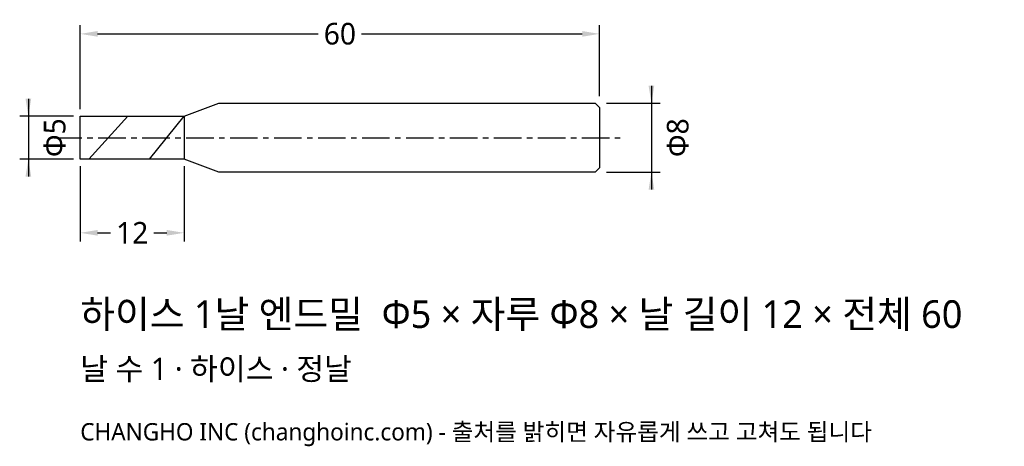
# Model space of a CAD drawing. Header units: millimetres. Extents: x -7 to 107, y -36 to 14.
import ezdxf

# ---------------------------------------------------------------- set-up
doc = ezdxf.new("R2010")
doc.units = ezdxf.units.MM
doc.linetypes.add('CENTER', pattern=[5.08, 3.175, -0.635, 0.635, -0.635])
for name, color, linetype in [('문자', 7, 'CONTINUOUS'), ('외형선', 7, 'CONTINUOUS'), ('중심선', 1, 'CENTER'), ('참고선', 8, 'CONTINUOUS'), ('치수', 4, 'CONTINUOUS')]:
    doc.layers.add(name, color=color, linetype=linetype)
doc.styles.add('CH_KOR', font='malgun.ttf')
doc.dimstyles.new('CH_DIM', dxfattribs={"dimtxt": 2.5, "dimasz": 2, "dimexe": 1, "dimexo": 0.8, "dimgap": 0.8, "dimtad": 1, "dimdec": 1, "dimdsep": 46, "dimtxsty": 'CH_KOR', "dimcen": 2.5, "dimclrd": 4, "dimclre": 4, "dimclrt": 4, "dimazin": 3, "dimtfac": 1, "dimtmove": 0, "dimatfit": 3})

# ---------------------------------------------------------------- blocks, each defined once
blk = doc.blocks.new('_CLOSEDFILLED')
at = {"color": 0, "linetype": 'BYBLOCK'}
blk.add_solid([(-1, 0.164), (0, 0), (-1, -0.164)], dxfattribs=at)
blk = doc.blocks.new('*D1')
at = {"color": 4}
for p, q in [((-6, 4.5), (-6, -4.5)), ((-0.8, 2.5), (-7, 2.5)), ((-0.8, -2.5), (-7, -2.5))]:
    blk.add_line(p, q, dxfattribs=at)
at = {"layer": 'Defpoints'}
for p in [(-6, 2.5), (0, 2.5), (0, -2.5)]:
    blk.add_point(p, dxfattribs=at)
at = {"layer": '치수', "color": 4, "xscale": 2, "yscale": 2}
for p, rotation in [((-6, 2.5), 270), ((-6, -2.5), 90)]:
    blk.add_blockref('_CLOSEDFILLED', p, dxfattribs=dict(at, rotation=rotation))
at = {"layer": '치수', "color": 4, "insert": (-2.95, 0), "char_height": 2.5, "attachment_point": 5, "rotation": 90, "style": 'CH_KOR'}
blk.add_mtext('Φ5', dxfattribs=at)
blk = doc.blocks.new('*D2')
at = {"color": 4}
for p, q in [((66, 6), (66, -6)), ((60.8, 4), (67, 4)), ((60.8, -4), (67, -4))]:
    blk.add_line(p, q, dxfattribs=at)
at = {"layer": 'Defpoints'}
for p in [(60, 4), (66, 4), (60, -4)]:
    blk.add_point(p, dxfattribs=at)
at = {"layer": '치수', "color": 4, "xscale": 2, "yscale": 2}
for p, rotation in [((66, 4), 270), ((66, -4), 90)]:
    blk.add_blockref('_CLOSEDFILLED', p, dxfattribs=dict(at, rotation=rotation))
at = {"layer": '치수', "color": 4, "insert": (69.05, 0), "char_height": 2.5, "attachment_point": 5, "rotation": 90, "style": 'CH_KOR'}
blk.add_mtext('Φ8', dxfattribs=at)
blk = doc.blocks.new('*D3')
at = {"color": 4}
for p, q in [((0, -3.3), (0, -12)), ((12, -3.3), (12, -12)), ((2, -11), (3.5, -11)), ((8.5, -11), (10, -11))]:
    blk.add_line(p, q, dxfattribs=at)
at = {"layer": 'Defpoints'}
for p in [(0, -2.5), (12, -2.5), (0, -11)]:
    blk.add_point(p, dxfattribs=at)
at = {"layer": '치수', "color": 4, "xscale": 2, "yscale": 2, "rotation": 180}
blk.add_blockref('_CLOSEDFILLED', (0, -11), dxfattribs=at)
at = {"layer": '치수', "color": 4, "xscale": 2, "yscale": 2}
blk.add_blockref('_CLOSEDFILLED', (12, -11), dxfattribs=at)
at = {"layer": '치수', "color": 4, "insert": (6, -11), "char_height": 2.5, "attachment_point": 5, "style": 'CH_KOR'}
blk.add_mtext('12', dxfattribs=at)
blk = doc.blocks.new('*D4')
at = {"color": 4}
for p, q in [((0, 3.3), (0, 13)), ((60, 4.8), (60, 13)), ((2, 12), (27.5, 12)), ((32.5, 12), (58, 12))]:
    blk.add_line(p, q, dxfattribs=at)
at = {"layer": 'Defpoints'}
for p in [(0, 12), (60, 4), (0, 2.5)]:
    blk.add_point(p, dxfattribs=at)
at = {"layer": '치수', "color": 4, "xscale": 2, "yscale": 2, "rotation": 180}
blk.add_blockref('_CLOSEDFILLED', (0, 12), dxfattribs=at)
at = {"layer": '치수', "color": 4, "xscale": 2, "yscale": 2}
blk.add_blockref('_CLOSEDFILLED', (60, 12), dxfattribs=at)
at = {"layer": '치수', "color": 4, "insert": (30, 12), "char_height": 2.5, "attachment_point": 5, "style": 'CH_KOR'}
blk.add_mtext('60', dxfattribs=at)

msp = doc.modelspace()

# ---------------------------------------------------------------- linework, layer by layer
at = {"layer": '외형선'}
msp.add_lwpolyline([(0, 2.5), (12, 2.5), (16, 4), (59.5, 4), (60, 3.5), (60, -3.5), (59.5, -4), (16, -4), (12, -2.5), (0, -2.5)], close=True, dxfattribs=at)
at = {"layer": '중심선'}
msp.add_line((-3, 0), (63, 0), dxfattribs=at)
at = {"layer": '참고선'}
for p, q in [((1, -2.5), (5.5, 2.5)), ((8, -2.5), (12, 2.5)), ((12, 2.5), (12, -2.5))]:
    msp.add_line(p, q, dxfattribs=at)

# ---------------------------------------------------------------- texts
at = {"layer": '문자', "style": 'CH_KOR'}
for s, height, p in [('하이스 1날 엔드밀  Φ5 × 자루 Φ8 × 날 길이 12 × 전체 60', 3.2, (0, -22)), ('날 수 1 · 하이스 · 정날', 2.56, (0, -28)), ('CHANGHO INC (changhoinc.com) - 출처를 밝히면 자유롭게 쓰고 고쳐도 됩니다', 2, (0, -35))]:
    msp.add_text(s, height=height, dxfattribs=at).set_placement(p)

# ---------------------------------------------------------------- dimensions: what is measured, and where the dimension line sits
at = {"layer": '치수'}
for base, p1, p2, text, picture, middle in [((0, 12), (0, 2.5), (60, 4), '60', '*D4', (30, 12)), ((0, -11), (0, -2.5), (12, -2.5), '12', '*D3', (6, -11))]:
    dim = msp.add_linear_dim(base=base, p1=p1, p2=p2, text=text, dimstyle='CH_DIM', override={"dimscale": 1}, dxfattribs=at)
    dim.commit()
    dim.dimension.update_dxf_attribs({"geometry": picture, "text_midpoint": middle})
for base, p1, p2, text, picture, middle in [((66, 4), (60, 4), (60, -4), 'Φ8', '*D2', (69.05, 0)), ((-6, 2.5), (0, 2.5), (0, -2.5), 'Φ5', '*D1', (-2.95, 0))]:
    dim = msp.add_linear_dim(base=base, p1=p1, p2=p2, angle=90, text=text, dimstyle='CH_DIM', override={"dimscale": 1}, dxfattribs=at)
    dim.commit()
    dim.dimension.update_dxf_attribs({"geometry": picture, "text_midpoint": middle})

doc.saveas('drawing.dxf')
